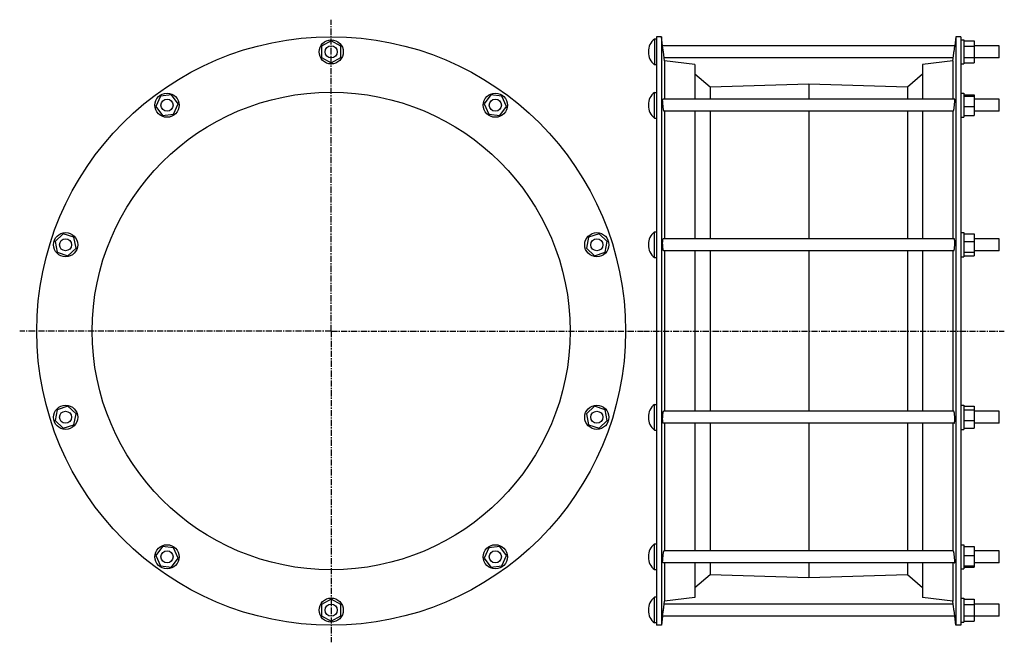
# Model space of a CAD drawing. Header units: millimetres. Extents: x -436 to 541, y -79 to 539.
import ezdxf

# ---------------------------------------------------------------- set-up
doc = ezdxf.new("R2010")
doc.units = ezdxf.units.MM
doc.header["$LTSCALE"] = 16.335
doc.linetypes.add('CENTER', pattern=[0.6, 0.375, -0.075, 0.075, -0.075])
doc.layers.get('0').update_dxf_attribs({"linetype": 'CONTINUOUS'})
doc.layers.add('AXES', color=7, linetype='CONTINUOUS')
doc.layers.add('SURFS', color=7, linetype='CONTINUOUS')

msp = doc.modelspace()

# ---------------------------------------------------------------- linework, layer by layer
at = {"color": 7, "linetype": 'Continuous'}
for p, q in [((-126.62, 518.1), (-136.26, 512.74)), ((-116.98, 512.74), (-126.62, 518.1)), ((498.01, 519.23), (501.01, 519.23)), ((501.01, 519.23), (501.01, 495.23)), ((501.01, 518.1), (511.01, 518.1)), ((511.01, 518.1), (511.01, 496.36)), ((-136.26, 512.74), (-136.26, 501.72)), ((-116.98, 501.72), (-116.98, 512.74)), ((501.01, 512.74), (511.01, 512.74)), ((-136.26, 501.72), (-126.62, 496.36)), ((-126.62, 496.36), (-116.98, 501.72)), ((501.01, 501.72), (511.01, 501.72)), ((498.01, 495.23), (501.01, 495.23)), ((501.01, 496.36), (511.01, 496.36)), ((-295.82, 463.12), (-300.47, 453.12)), ((-284.88, 464.45), (-295.82, 463.12)), ((-278.4, 455.53), (-284.88, 464.45)), ((31.64, 464.45), (25.16, 455.53)), ((42.59, 463.12), (31.64, 464.45)), ((47.23, 453.12), (42.59, 463.12)), ((498.01, 466.33), (501.01, 466.33)), ((501.01, 466.33), (501.01, 442.33)), ((501.01, 464.45), (511.01, 464.45)), ((501.01, 463.12), (511.01, 463.12)), ((511.01, 464.45), (511.01, 444.21)), ((-300.47, 453.12), (-293.99, 444.21)), ((-283.05, 445.54), (-278.4, 455.53)), ((25.16, 455.53), (29.81, 445.54)), ((40.75, 444.21), (47.23, 453.12)), ((501.01, 453.12), (511.01, 453.12)), ((-293.99, 444.21), (-283.05, 445.54)), ((29.81, 445.54), (40.75, 444.21)), ((498.01, 442.33), (501.01, 442.33)), ((501.01, 444.21), (511.01, 444.21)), ((-392.33, 326.7), (-400.4, 319.19)), ((-381.84, 323.29), (-392.33, 326.7)), ((-379.72, 312.47), (-381.84, 323.29)), ((128.6, 323.29), (126.49, 312.47)), ((139.09, 326.7), (128.6, 323.29)), ((147.16, 319.19), (139.09, 326.7)), ((498.01, 327.83), (501.01, 327.83)), ((501.01, 327.83), (501.01, 303.83)), ((501.01, 326.7), (511.01, 326.7)), ((511.01, 326.7), (511.01, 304.96)), ((-400.4, 319.19), (-398.28, 308.37)), ((145.04, 308.37), (147.16, 319.19)), ((501.01, 319.19), (511.01, 319.19)), ((-398.28, 308.37), (-387.8, 304.96)), ((-387.8, 304.96), (-379.72, 312.47)), ((126.49, 312.47), (134.56, 304.96)), ((134.56, 304.96), (145.04, 308.37)), ((498.01, 303.83), (501.01, 303.83)), ((501.01, 308.37), (511.01, 308.37)), ((501.01, 304.96), (511.01, 304.96)), ((498.01, 156.63), (501.01, 156.63)), ((501.01, 156.63), (501.01, 132.63)), ((-398.28, 152.09), (-400.4, 141.27)), ((-387.8, 155.5), (-398.28, 152.09)), ((-379.72, 147.99), (-387.8, 155.5)), ((-381.84, 137.17), (-379.72, 147.99)), ((134.56, 155.5), (126.49, 147.99)), ((126.49, 147.99), (128.6, 137.17)), ((145.04, 152.09), (134.56, 155.5)), ((147.16, 141.27), (145.04, 152.09)), ((501.01, 155.5), (511.01, 155.5)), ((501.01, 152.09), (511.01, 152.09)), ((511.01, 155.5), (511.01, 133.77)), ((-400.4, 141.27), (-392.33, 133.77)), ((-392.33, 133.77), (-381.84, 137.17)), ((128.6, 137.17), (139.09, 133.77)), ((139.09, 133.77), (147.16, 141.27)), ((501.01, 141.27), (511.01, 141.27)), ((498.01, 132.63), (501.01, 132.63)), ((501.01, 133.77), (511.01, 133.77)), ((-293.99, 16.26), (-300.47, 7.34)), ((-283.05, 14.93), (-293.99, 16.26)), ((-278.4, 4.93), (-283.05, 14.93)), ((29.81, 14.93), (25.16, 4.93)), ((40.75, 16.26), (29.81, 14.93)), ((47.23, 7.34), (40.75, 16.26)), ((498.01, 18.13), (501.01, 18.13)), ((501.01, 18.13), (501.01, -5.87)), ((501.01, 16.26), (511.01, 16.26)), ((511.01, 16.26), (511.01, -3.99)), ((-300.47, 7.34), (-295.82, -2.66)), ((-284.88, -3.99), (-278.4, 4.93)), ((25.16, 4.93), (31.64, -3.99)), ((42.59, -2.66), (47.23, 7.34)), ((501.01, 7.34), (511.01, 7.34)), ((-295.82, -2.66), (-284.88, -3.99)), ((31.64, -3.99), (42.59, -2.66)), ((498.01, -5.87), (501.01, -5.87)), ((501.01, -2.66), (511.01, -2.66)), ((501.01, -3.99), (511.01, -3.99)), ((-126.62, -35.9), (-136.26, -41.26)), ((-116.98, -41.26), (-126.62, -35.9)), ((498.01, -34.77), (501.01, -34.77)), ((501.01, -34.77), (501.01, -58.77)), ((501.01, -35.9), (511.01, -35.9)), ((511.01, -35.9), (511.01, -57.64)), ((-136.26, -41.26), (-136.26, -52.28)), ((-116.98, -52.28), (-116.98, -41.26)), ((501.01, -41.26), (511.01, -41.26)), ((-136.26, -52.28), (-126.62, -57.64)), ((-126.62, -57.64), (-116.98, -52.28)), ((501.01, -52.28), (511.01, -52.28)), ((501.01, -57.64), (511.01, -57.64)), ((498.01, -58.77), (501.01, -58.77))]:
    msp.add_line(p, q, dxfattribs=at)
for centre in [(-126.62, 507.23), (-289.44, 454.33), (36.2, 454.33), (-390.06, 315.83), (136.82, 315.83), (-390.06, 144.63), (136.82, 144.63), (-289.44, 6.13), (36.2, 6.13), (-126.62, -46.77)]:
    msp.add_circle(centre, 12, dxfattribs=at)
at = {"layer": 'AXES', "color": 7, "linetype": 'CENTER'}
for p, q in [((-126.62, 230.23), (-126.62, 539.19)), ((-126.62, 230.23), (-435.58, 230.23)), ((-126.62, 230.23), (-126.62, -78.73)), ((-126.62, 230.23), (182.34, 230.23)), ((183.01, 230.23), (541.01, 230.23))]:
    msp.add_line(p, q, dxfattribs=at)
at = {"layer": 'AXES', "color": 7, "linetype": 'Continuous'}
for p, q in [((194.01, 519.98), (194.01, 494.48)), ((196.01, 519.98), (194.01, 519.98)), ((202.15, 513.19), (201.01, 522.23)), ((493.01, 522.23), (491.88, 513.23)), ((202.89, 507.23), (202.14, 513.23)), ((491.88, 513.23), (202.14, 513.23)), ((203.16, 505.09), (202.71, 508.67)), ((490.01, 498.43), (491.31, 508.67)), ((491.13, 507.23), (491.88, 513.23)), ((491.48, 510.03), (491.56, 510.65)), ((536.01, 513.23), (511.01, 513.23)), ((536.01, 501.23), (536.01, 513.23)), ((188.01, 507.49), (188.01, 506.97)), ((203.66, 501.23), (202.89, 507.23)), ((203.33, 503.81), (203.25, 504.43)), ((204.01, 498.43), (203.66, 501.23)), ((490.36, 501.23), (203.66, 501.23)), ((490.5, 502.29), (490.77, 504.43)), ((536.01, 501.23), (511.01, 501.23)), ((196.01, 494.48), (194.01, 494.48)), ((194.01, 441.58), (194.01, 467.08)), ((194.01, 467.08), (196.01, 467.08)), ((491.73, 460.33), (202.29, 460.33)), ((536.01, 460.33), (511.01, 460.33)), ((536.01, 448.33), (536.01, 460.33)), ((188.01, 454.59), (188.01, 454.07)), ((194.01, 441.58), (196.01, 441.58)), ((490.51, 448.33), (203.51, 448.33)), ((536.01, 448.33), (511.01, 448.33)), ((194.01, 303.08), (194.01, 328.58)), ((194.01, 328.58), (196.01, 328.58)), ((188.01, 316.08), (188.01, 315.58)), ((491.36, 321.83), (202.66, 321.83)), ((536.01, 321.83), (511.01, 321.83)), ((536.01, 309.83), (536.01, 321.83)), ((194.01, 303.08), (196.01, 303.08)), ((490.89, 309.83), (203.13, 309.83)), ((536.01, 309.83), (511.01, 309.83)), ((194.01, 131.88), (194.01, 157.38)), ((194.01, 157.38), (196.01, 157.38)), ((490.89, 150.63), (203.13, 150.63)), ((536.01, 150.63), (511.01, 150.63)), ((536.01, 138.63), (536.01, 150.63)), ((188.01, 144.89), (188.01, 144.38)), ((491.36, 138.63), (202.66, 138.63)), ((536.01, 138.63), (511.01, 138.63)), ((194.01, 131.88), (196.01, 131.88)), ((194.01, 18.88), (196.01, 18.88)), ((194.01, -6.62), (194.01, 18.88)), ((490.51, 12.13), (203.51, 12.13)), ((536.01, 12.13), (511.01, 12.13)), ((536.01, 0.13), (536.01, 12.13)), ((188.01, 6.39), (188.01, 5.88)), ((491.73, 0.13), (202.29, 0.13)), ((536.01, 0.13), (511.01, 0.13)), ((194.01, -6.62), (196.01, -6.62)), ((196.01, -34.02), (194.01, -34.02)), ((194.01, -59.52), (194.01, -34.02)), ((203.65, -40.81), (204.01, -37.97)), ((490.36, -40.77), (490.01, -37.97)), ((188.01, -46.51), (188.01, -47.03)), ((202.14, -52.77), (202.89, -46.77)), ((202.62, -48.91), (203.07, -45.33)), ((202.89, -46.77), (203.66, -40.77)), ((490.36, -40.77), (203.66, -40.77)), ((491.31, -48.21), (490.36, -40.77)), ((491.88, -52.77), (491.13, -46.77)), ((536.01, -40.77), (511.01, -40.77)), ((536.01, -52.77), (536.01, -40.77)), ((202.14, -52.77), (201.01, -61.77)), ((491.88, -52.77), (202.14, -52.77)), ((491.56, -50.19), (491.48, -49.57)), ((493.01, -61.77), (491.88, -52.77)), ((536.01, -52.77), (511.01, -52.77)), ((196.01, -59.52), (194.01, -59.52))]:
    msp.add_line(p, q, dxfattribs=at)
msp.add_lwpolyline([(490.37, 501.27), (490.38, 501.4), (490.41, 501.62)], dxfattribs=at)
for centre in [(-126.62, 507.23), (-289.44, 454.33), (36.2, 454.33), (-390.06, 315.83), (136.82, 315.83), (-390.06, 144.63), (136.82, 144.63), (-289.44, 6.13), (36.2, 6.13), (-126.62, -46.77)]:
    msp.add_circle(centre, 6, dxfattribs=at)
for centre, start, end in [((204.01, 507.49), 128.67262, 180), ((204.01, 506.97), 180, 231.32738), ((204.01, 454.59), 128.67262, 180), ((204.01, 454.07), 180, 231.32738), ((204.01, 316.09), 128.67262, 180), ((204.01, 315.57), 180, 231.32738), ((204.01, 144.89), 128.67262, 180), ((204.01, 144.37), 180, 231.32738), ((204.01, 6.39), 128.67262, 180), ((204.01, 5.87), 180, 231.32738), ((204.01, -46.51), 128.67262, 180), ((204.01, -47.03), 180, 231.32738)]:
    msp.add_arc(centre, 16, start, end, dxfattribs=at)
for points, knots in [([(202.89, 450.8), (202.82, 451.28), (202.68, 452.29), (202.49, 453.86), (202.34, 455.45), (202.24, 456.76), (202.19, 457.73), (202.16, 458.37), (202.14, 458.93), (202.14, 459.35), (202.15, 459.64), (202.16, 459.82), (202.17, 459.97), (202.19, 460.09), (202.21, 460.19), (202.22, 460.26), (202.24, 460.3), (202.26, 460.32), (202.28, 460.33), (202.29, 460.33)], [0, 0, 0, 0, 0.151822, 0.319649, 0.491201, 0.653728, 0.727726, 0.794959, 0.854146, 0.904166, 0.925445, 0.944106, 0.960076, 0.973302, 0.98376, 0.991487, 0.994375, 0.996675, 1, 1, 1, 1]), ([(491.13, 450.8), (491.2, 451.28), (491.34, 452.29), (491.53, 453.86), (491.68, 455.45), (491.78, 456.76), (491.83, 457.73), (491.86, 458.37), (491.88, 458.93), (491.88, 459.35), (491.87, 459.64), (491.86, 459.82), (491.85, 459.97), (491.83, 460.09), (491.81, 460.19), (491.8, 460.26), (491.78, 460.3), (491.76, 460.32), (491.74, 460.33), (491.73, 460.33)], [0, 0, 0, 0, 0.151822, 0.319649, 0.491201, 0.653728, 0.727726, 0.794959, 0.854146, 0.904166, 0.925445, 0.944106, 0.960076, 0.973302, 0.98376, 0.991487, 0.994375, 0.996675, 1, 1, 1, 1]), ([(203.51, 448.33), (203.5, 448.33), (203.48, 448.34), (203.45, 448.37), (203.42, 448.43), (203.38, 448.5), (203.35, 448.59), (203.3, 448.76), (203.23, 449.01), (203.15, 449.36), (203.06, 449.79), (202.98, 450.27), (202.92, 450.62), (202.89, 450.8)], [0, 0, 0, 0, 0.011526, 0.028321, 0.052, 0.083051, 0.121606, 0.167649, 0.281756, 0.424081, 0.592781, 0.785616, 1, 1, 1, 1]), ([(490.51, 448.33), (490.52, 448.33), (490.54, 448.34), (490.57, 448.37), (490.6, 448.43), (490.64, 448.5), (490.67, 448.59), (490.72, 448.76), (490.79, 449.01), (490.87, 449.36), (490.96, 449.79), (491.04, 450.27), (491.1, 450.62), (491.13, 450.8)], [0, 0, 0, 0, 0.011526, 0.028321, 0.052, 0.083051, 0.121606, 0.167649, 0.281756, 0.424081, 0.592781, 0.785616, 1, 1, 1, 1]), ([(202.89, 310.12), (202.87, 310.18), (202.82, 310.32), (202.73, 310.65), (202.62, 311.16), (202.5, 311.87), (202.4, 312.71), (202.31, 313.65), (202.21, 315.01), (202.15, 316.4), (202.14, 317.77), (202.15, 318.73), (202.19, 319.6), (202.24, 320.25), (202.29, 320.71), (202.33, 321), (202.37, 321.24), (202.42, 321.45), (202.47, 321.61), (202.52, 321.71), (202.56, 321.78), (202.59, 321.81), (202.63, 321.82), (202.65, 321.83), (202.66, 321.83)], [0, 0, 0, 0, 0.01655, 0.036513, 0.086242, 0.147962, 0.219938, 0.300061, 0.385916, 0.564155, 0.650986, 0.732635, 0.806562, 0.870512, 0.898146, 0.92262, 0.943779, 0.961512, 0.975772, 0.986611, 0.990834, 0.994355, 0.997327, 1, 1, 1, 1]), ([(491.13, 310.12), (491.15, 310.18), (491.2, 310.32), (491.29, 310.65), (491.4, 311.16), (491.52, 311.87), (491.62, 312.71), (491.71, 313.65), (491.81, 315.01), (491.87, 316.4), (491.88, 317.77), (491.87, 318.73), (491.83, 319.6), (491.78, 320.25), (491.73, 320.71), (491.69, 321), (491.65, 321.24), (491.6, 321.45), (491.55, 321.61), (491.5, 321.71), (491.45, 321.78), (491.42, 321.81), (491.39, 321.82), (491.37, 321.83), (491.36, 321.83)], [0, 0, 0, 0, 0.01655, 0.036513, 0.086242, 0.147962, 0.219938, 0.300061, 0.385916, 0.564155, 0.650986, 0.732635, 0.806562, 0.870512, 0.898146, 0.92262, 0.943779, 0.961512, 0.975772, 0.986611, 0.990834, 0.994355, 0.997327, 1, 1, 1, 1]), ([(203.13, 309.83), (203.08, 309.83), (203.01, 309.89), (202.95, 310), (202.91, 310.08), (202.89, 310.12)], [0, 0, 0, 0, 0.354633, 0.636501, 1, 1, 1, 1]), ([(490.89, 309.83), (490.94, 309.83), (491.01, 309.89), (491.07, 310), (491.11, 310.08), (491.13, 310.12)], [0, 0, 0, 0, 0.354633, 0.636501, 1, 1, 1, 1]), ([(202.66, 138.63), (202.65, 138.63), (202.63, 138.64), (202.59, 138.66), (202.56, 138.69), (202.52, 138.75), (202.47, 138.85), (202.42, 139.01), (202.37, 139.22), (202.33, 139.47), (202.29, 139.75), (202.24, 140.21), (202.19, 140.86), (202.15, 141.73), (202.14, 142.69), (202.15, 144.06), (202.21, 145.45), (202.31, 146.81), (202.4, 147.75), (202.5, 148.59), (202.62, 149.3), (202.73, 149.81), (202.82, 150.14), (202.87, 150.28), (202.89, 150.34)], [0, 0, 0, 0, 0.002673, 0.005645, 0.009166, 0.013389, 0.024228, 0.038488, 0.056222, 0.077381, 0.101855, 0.129489, 0.193439, 0.267367, 0.349016, 0.435847, 0.614085, 0.69994, 0.780062, 0.852039, 0.913758, 0.963487, 0.98345, 1, 1, 1, 1]), ([(202.89, 150.34), (202.91, 150.38), (202.95, 150.46), (203.01, 150.57), (203.08, 150.63), (203.13, 150.63)], [0, 0, 0, 0, 0.363499, 0.645367, 1, 1, 1, 1]), ([(491.13, 150.34), (491.11, 150.38), (491.07, 150.46), (491.01, 150.57), (490.94, 150.63), (490.89, 150.63)], [0, 0, 0, 0, 0.363499, 0.645367, 1, 1, 1, 1]), ([(491.36, 138.63), (491.37, 138.63), (491.39, 138.64), (491.42, 138.66), (491.45, 138.69), (491.5, 138.75), (491.55, 138.85), (491.6, 139.01), (491.65, 139.22), (491.69, 139.47), (491.73, 139.75), (491.78, 140.21), (491.83, 140.86), (491.87, 141.73), (491.88, 142.69), (491.87, 144.06), (491.81, 145.45), (491.71, 146.81), (491.62, 147.75), (491.52, 148.59), (491.4, 149.3), (491.29, 149.81), (491.2, 150.14), (491.15, 150.28), (491.13, 150.34)], [0, 0, 0, 0, 0.002673, 0.005645, 0.009166, 0.013389, 0.024228, 0.038488, 0.056222, 0.077381, 0.101855, 0.129489, 0.193439, 0.267367, 0.349016, 0.435847, 0.614085, 0.69994, 0.780062, 0.852039, 0.913758, 0.963487, 0.98345, 1, 1, 1, 1]), ([(202.89, 9.66), (202.92, 9.84), (202.98, 10.19), (203.06, 10.67), (203.15, 11.1), (203.23, 11.45), (203.3, 11.71), (203.35, 11.87), (203.38, 11.96), (203.42, 12.03), (203.45, 12.09), (203.48, 12.12), (203.5, 12.13), (203.51, 12.13)], [0, 0, 0, 0, 0.214384, 0.407219, 0.575918, 0.718243, 0.832351, 0.878393, 0.916949, 0.948, 0.971679, 0.988474, 1, 1, 1, 1]), ([(491.13, 9.66), (491.1, 9.84), (491.04, 10.19), (490.96, 10.67), (490.87, 11.1), (490.79, 11.45), (490.72, 11.71), (490.67, 11.87), (490.64, 11.96), (490.6, 12.03), (490.57, 12.09), (490.54, 12.12), (490.52, 12.13), (490.51, 12.13)], [0, 0, 0, 0, 0.214384, 0.407219, 0.575918, 0.718243, 0.832351, 0.878393, 0.916949, 0.948, 0.971679, 0.988474, 1, 1, 1, 1]), ([(202.29, 0.13), (202.28, 0.13), (202.26, 0.14), (202.24, 0.17), (202.22, 0.2), (202.21, 0.27), (202.19, 0.37), (202.17, 0.49), (202.16, 0.65), (202.15, 0.82), (202.14, 1.11), (202.14, 1.53), (202.16, 2.09), (202.19, 2.74), (202.24, 3.71), (202.34, 5.01), (202.49, 6.61), (202.68, 8.17), (202.82, 9.18), (202.89, 9.66)], [0, 0, 0, 0, 0.003325, 0.005625, 0.008513, 0.01624, 0.026698, 0.039924, 0.055894, 0.074556, 0.095834, 0.145855, 0.205041, 0.272275, 0.346273, 0.508799, 0.680351, 0.848178, 1, 1, 1, 1]), ([(491.73, 0.13), (491.74, 0.13), (491.76, 0.14), (491.78, 0.17), (491.8, 0.2), (491.81, 0.27), (491.83, 0.37), (491.85, 0.49), (491.86, 0.65), (491.87, 0.82), (491.88, 1.11), (491.88, 1.53), (491.86, 2.09), (491.83, 2.74), (491.78, 3.71), (491.68, 5.01), (491.53, 6.61), (491.34, 8.17), (491.2, 9.18), (491.13, 9.66)], [0, 0, 0, 0, 0.003325, 0.005625, 0.008513, 0.01624, 0.026698, 0.039924, 0.055894, 0.074556, 0.095834, 0.145855, 0.205041, 0.272275, 0.346273, 0.508799, 0.680351, 0.848178, 1, 1, 1, 1])]:
    msp.add_open_spline(points, degree=3, knots=knots, dxfattribs=at)
at = {"layer": 'SURFS', "color": 7, "linetype": 'Continuous'}
for p, q in [((196.01, 522.23), (196.01, -61.77)), ((201.01, 522.23), (196.01, 522.23)), ((201.01, 522.23), (201.01, -61.77)), ((493.01, 522.23), (493.01, -61.77)), ((498.01, 522.23), (493.01, 522.23)), ((498.01, 522.23), (498.01, -61.77)), ((204.01, 498.43), (204.01, 460.33)), ((234.01, 494.73), (204.01, 498.43)), ((490.01, 498.43), (460.01, 494.73)), ((490.01, 498.43), (490.01, 460.33)), ((234.01, 494.73), (234.01, 460.33)), ((460.01, 494.73), (460.01, 460.33)), ((249.15, 472.33), (234.01, 485.03)), ((460.01, 485.03), (444.87, 472.33)), ((347.01, 475.33), (249.15, 472.33)), ((249.15, 472.33), (249.15, 460.33)), ((347.01, 475.33), (347.01, 460.33)), ((444.87, 472.33), (347.01, 475.33)), ((444.87, 472.33), (444.87, 460.33)), ((204.01, 448.33), (204.01, 321.83)), ((234.01, 448.33), (234.01, 321.83)), ((249.15, 448.33), (249.15, 321.83)), ((347.01, 448.33), (347.01, 321.83)), ((444.87, 448.33), (444.87, 321.83)), ((460.01, 448.33), (460.01, 321.83)), ((490.01, 448.33), (490.01, 321.83)), ((204.01, 309.83), (204.01, 150.63)), ((234.01, 309.83), (234.01, 150.63)), ((249.15, 309.83), (249.15, 150.63)), ((347.01, 309.83), (347.01, 150.63)), ((444.87, 309.83), (444.87, 150.63)), ((460.01, 309.83), (460.01, 150.63)), ((490.01, 309.83), (490.01, 150.63)), ((204.01, 138.63), (204.01, 12.13)), ((234.01, 138.63), (234.01, 12.13)), ((249.15, 138.63), (249.15, 12.13)), ((347.01, 138.63), (347.01, 12.13)), ((444.87, 138.63), (444.87, 12.13)), ((460.01, 138.63), (460.01, 12.13)), ((490.01, 138.63), (490.01, 12.13)), ((204.01, 0.13), (204.01, -37.97)), ((234.01, 0.13), (234.01, -34.27)), ((249.15, 0.13), (249.15, -11.87)), ((347.01, 0.13), (347.01, -14.87)), ((444.87, 0.13), (444.87, -11.87)), ((460.01, 0.13), (460.01, -34.27)), ((490.01, 0.13), (490.01, -37.97)), ((249.15, -11.87), (234.01, -24.57)), ((347.01, -14.87), (249.15, -11.87)), ((444.87, -11.87), (347.01, -14.87)), ((460.01, -24.57), (444.87, -11.87)), ((234.01, -34.27), (204.01, -37.97)), ((490.01, -37.97), (460.01, -34.27)), ((201.01, -61.77), (196.01, -61.77)), ((498.01, -61.77), (493.01, -61.77))]:
    msp.add_line(p, q, dxfattribs=at)
for radius in [292, 237]:
    msp.add_circle((-126.62, 230.23), radius, dxfattribs=at)

doc.saveas('drawing.dxf')
